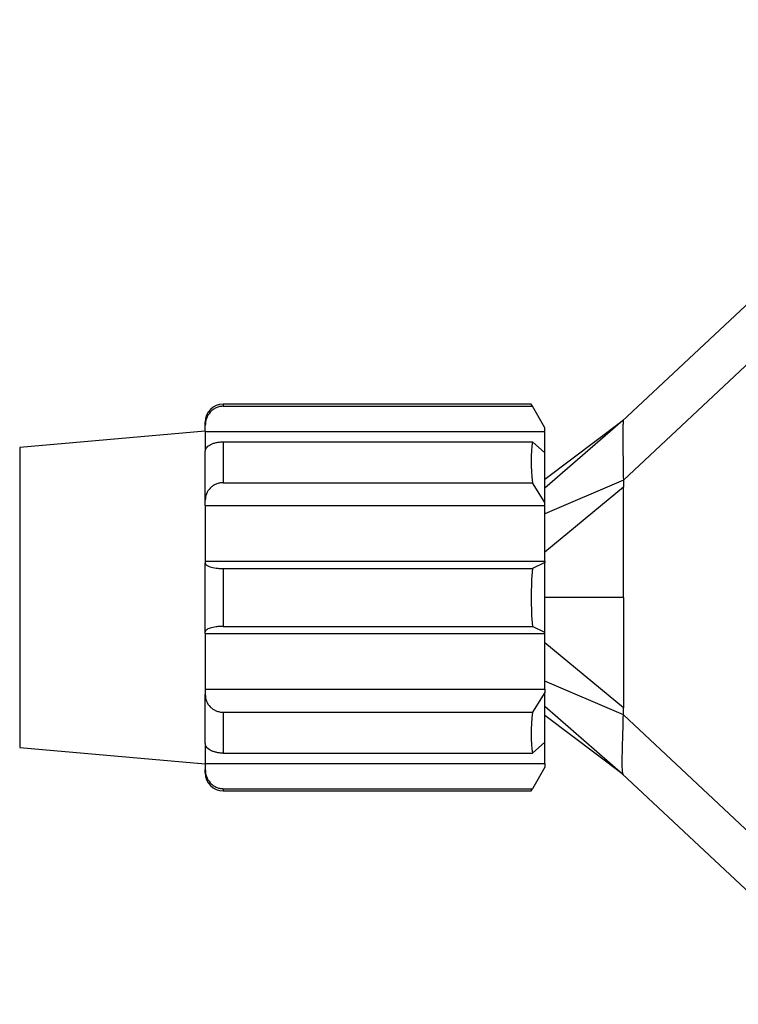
# Model space of a CAD drawing. Header units: inches. Extents: x 0 to 814, y 0 to 621.
# Tile 20 of 41: x 415 to 440, y 403 to 438. Entities that reach past the tile are written whole.
import ezdxf

# ---------------------------------------------------------------- set-up
doc = ezdxf.new("R2010")
doc.units = ezdxf.units.IN
doc.header["$LTSCALE"] = 10
doc.header["$MEASUREMENT"] = 0
doc.dimstyles.get("Standard").update_dxf_attribs({"dimtxt": 6, "dimasz": 6.5, "dimexe": 2.5, "dimexo": 3.5, "dimgap": 1.25, "dimtad": 0, "dimtih": 1, "dimtoh": 1, "dimdec": 1, "dimzin": 0, "dimdsep": 46, "dimtxsty": 'Standard', "dimcen": 0, "dimadec": 0, "dimazin": 0, "dimtfac": 1, "dimtdec": 1, "dimtofl": 0, "dimtmove": 0, "dimatfit": 3, "dimfxl": 0, "dimtolj": 1, "dimtzin": 0, "dimarcsym": 0})

# ---------------------------------------------------------------- blocks, each defined once
blk = doc.blocks.new('*D41')
at = {"color": 0, "lineweight": -2}
for p, q in [((414.592, 425.555), (414.592, 462.919)), ((460.817, 438.363), (460.817, 462.919)), ((419.092, 460.419), (428.323, 460.419)), ((456.317, 460.419), (448.823, 460.419))]:
    blk.add_line(p, q, dxfattribs=at)
at = {"color": 0}
for points in [[(419.092, 461.169), (419.092, 459.669), (414.592, 460.419)], [(456.317, 461.169), (456.317, 459.669), (460.817, 460.419)]]:
    blk.add_solid(points, dxfattribs=at)
at = {"layer": 'DEFPOINTS', "color": 0}
for p in [(414.592, 460.419), (460.817, 434.863), (414.592, 422.055)]:
    blk.add_point(p, dxfattribs=at)
at = {"color": 0, "lineweight": 15, "char_height": 4.5, "attachment_point": 5}
for s, insert in [('\\A1;46.2', (438.573, 463.919)), ('\\A1;[1.82]', (438.573, 456.919))]:
    blk.add_mtext(s, dxfattribs=dict(at, insert=insert))

msp = doc.modelspace()

# ---------------------------------------------------------------- linework, layer by layer
for p, q in [((444.885, 431.582), (436.236, 423.483)), ((436.272, 421.409), (444.892, 429.479)), ((433.032, 424.082), (422.212, 424.082)), ((422.212, 424.082), (422.212, 424.006)), ((422.212, 424.006), (433.076, 424.006)), ((433.076, 424.006), (433.032, 424.082)), ((433.515, 423.246), (433.076, 424.006)), ((421.577, 423.327), (421.577, 423.447)), ((436.262, 423.51), (433.515, 421.438)), ((436.258, 423.505), (433.516, 421.123)), ((421.577, 423.13), (415.056, 422.561)), ((421.577, 423.12), (421.577, 423.327)), ((421.577, 423.12), (433.515, 423.12)), ((421.577, 423.12), (421.577, 422.425)), ((433.515, 423.12), (433.515, 423.246)), ((433.515, 422.373), (433.515, 423.12)), ((422.212, 422.757), (422.212, 421.32)), ((422.212, 422.757), (433.076, 422.757)), ((433.515, 422.373), (433.076, 422.757)), ((415.056, 422.561), (415.056, 412.015)), ((421.577, 420.702), (421.577, 422.414)), ((433.515, 420.629), (433.515, 422.373)), ((436.272, 421.408), (433.515, 420.222)), ((436.273, 421.409), (436.273, 421.161)), ((422.212, 421.32), (433.076, 421.32)), ((433.515, 420.629), (433.076, 421.32)), ((436.273, 421.161), (433.516, 418.877)), ((436.273, 417.288), (436.273, 421.161)), ((421.577, 420.514), (421.577, 420.702)), ((421.577, 420.514), (433.515, 420.514)), ((421.577, 420.514), (421.577, 418.558)), ((433.515, 420.514), (433.515, 420.629)), ((433.515, 418.558), (433.515, 420.514)), ((421.577, 418.558), (421.577, 418.498)), ((421.577, 418.558), (433.515, 418.558)), ((421.577, 416.077), (421.577, 418.498)), ((422.212, 418.304), (422.212, 416.272)), ((422.212, 418.304), (433.076, 418.304)), ((433.515, 418.521), (433.076, 418.304)), ((433.515, 418.558), (433.515, 418.521)), ((433.515, 416.054), (433.515, 418.521)), ((436.273, 417.288), (433.515, 417.288)), ((436.273, 417.288), (436.273, 413.414)), ((422.212, 416.272), (433.076, 416.272)), ((433.515, 416.054), (433.076, 416.272)), ((421.577, 416.018), (421.577, 416.077)), ((421.577, 416.018), (433.515, 416.018)), ((421.577, 416.018), (421.577, 414.062)), ((433.515, 416.018), (433.515, 416.054)), ((433.515, 414.062), (433.515, 416.018)), ((436.273, 413.414), (433.516, 415.699)), ((436.272, 413.167), (433.515, 414.353)), ((421.577, 414.062), (433.515, 414.062)), ((421.577, 414.062), (421.577, 413.873)), ((421.577, 412.161), (421.577, 413.873)), ((433.515, 413.947), (433.076, 413.256)), ((433.515, 414.062), (433.515, 413.947)), ((433.515, 412.202), (433.515, 413.947)), ((436.258, 411.07), (433.516, 413.452)), ((436.273, 413.166), (436.273, 413.414)), ((422.212, 413.256), (422.212, 411.819)), ((422.212, 413.256), (433.076, 413.256)), ((436.262, 411.066), (433.515, 413.138)), ((436.272, 413.166), (444.892, 405.097)), ((415.056, 412.015), (421.577, 411.446)), ((421.577, 412.161), (421.577, 411.455)), ((433.515, 412.202), (433.076, 411.819)), ((433.515, 411.455), (433.515, 412.202)), ((422.212, 411.819), (433.076, 411.819)), ((421.577, 411.455), (433.515, 411.455)), ((421.577, 411.455), (421.577, 411.248)), ((433.515, 411.329), (433.076, 410.57)), ((433.515, 411.455), (433.515, 411.329)), ((421.577, 411.128), (421.577, 411.248)), ((444.885, 402.994), (436.236, 411.092)), ((422.212, 410.57), (433.076, 410.57)), ((422.212, 410.57), (422.212, 410.493)), ((422.212, 410.493), (433.032, 410.493)), ((433.032, 410.493), (433.076, 410.57))]:
    msp.add_line(p, q)
at = {"flags": 128}
for points in [[(436.273, 423.518), (436.273, 423.518)], [(436.273, 411.057), (436.273, 411.057)]]:
    msp.add_lwpolyline(points, dxfattribs=at)
for centre, start, end in [((422.212, 423.447), 90, 180), ((422.212, 411.128), 180, 270)]:
    msp.add_arc(centre, 0.635, start, end)
for major_axis, ratio, start_param, end_param in [((-3.182, 6.707), 0.341999, 0.474427, 0.774619), ((0, 6.795), 0.57735, 1.420701, 1.720892), ((3.182, 6.707), 0.341999, 2.366974, 2.667165)]:
    msp.add_ellipse((436.955, 417.288), major_axis=major_axis, ratio=ratio, start_param=start_param, end_param=end_param)
for points, knots in [([(422.212, 424.006), (422.168, 424.003), (422.08, 423.998), (421.956, 423.953), (421.843, 423.886), (421.716, 423.769), (421.602, 423.58), (421.585, 423.412), (421.577, 423.327)], [0, 0, 0, 0, 0.124561, 0.250255, 0.374185, 0.500868, 0.750343, 1, 1, 1, 1]), ([(436.273, 423.518), (436.272, 423.512), (436.27, 423.499), (436.261, 423.397), (436.254, 423.231), (436.249, 422.9), (436.261, 422.29), (436.269, 421.72), (436.273, 421.409)], [0, 0, 0, 0, 0.090944, 0.188144, 0.293946, 0.410176, 0.677975, 1, 1, 1, 1]), ([(421.577, 422.414), (421.585, 422.457), (421.602, 422.542), (421.716, 422.637), (421.842, 422.696), (421.955, 422.73), (422.08, 422.752), (422.168, 422.755), (422.212, 422.757)], [0, 0, 0, 0, 0.24952, 0.498554, 0.624693, 0.748696, 0.87489, 1, 1, 1, 1]), ([(422.212, 421.32), (422.168, 421.317), (422.08, 421.312), (421.956, 421.272), (421.843, 421.211), (421.716, 421.104), (421.602, 420.933), (421.585, 420.779), (421.577, 420.702)], [0, 0, 0, 0, 0.124561, 0.250255, 0.374185, 0.500868, 0.750343, 1, 1, 1, 1]), ([(421.577, 418.498), (421.585, 418.474), (421.602, 418.426), (421.716, 418.372), (421.842, 418.338), (421.955, 418.319), (422.08, 418.306), (422.168, 418.304), (422.212, 418.304)], [0, 0, 0, 0, 0.24952, 0.498554, 0.624693, 0.748696, 0.87489, 1, 1, 1, 1]), ([(422.212, 416.272), (422.168, 416.271), (422.08, 416.269), (421.956, 416.257), (421.843, 416.237), (421.716, 416.204), (421.602, 416.15), (421.585, 416.101), (421.577, 416.077)], [0, 0, 0, 0, 0.124561, 0.250255, 0.374185, 0.500868, 0.750343, 1, 1, 1, 1]), ([(421.577, 413.873), (421.585, 413.796), (421.602, 413.643), (421.716, 413.472), (421.842, 413.365), (421.955, 413.304), (422.08, 413.263), (422.168, 413.258), (422.212, 413.256)], [0, 0, 0, 0, 0.24952, 0.498554, 0.624693, 0.748696, 0.87489, 1, 1, 1, 1]), ([(436.276, 411.061), (436.268, 411.066), (436.253, 411.074), (436.237, 411.21), (436.231, 411.432), (436.235, 411.806), (436.254, 412.392), (436.266, 412.893), (436.273, 413.166)], [0, 0, 0, 0, 0.117637, 0.236265, 0.363481, 0.50172, 0.72851, 1, 1, 1, 1]), ([(422.212, 411.819), (422.168, 411.82), (422.08, 411.823), (421.956, 411.845), (421.843, 411.879), (421.716, 411.938), (421.602, 412.033), (421.585, 412.119), (421.577, 412.161)], [0, 0, 0, 0, 0.124561, 0.250255, 0.374185, 0.500868, 0.750343, 1, 1, 1, 1]), ([(421.577, 411.248), (421.585, 411.164), (421.602, 410.995), (421.716, 410.807), (421.842, 410.689), (421.955, 410.622), (422.08, 410.578), (422.168, 410.572), (422.212, 410.57)], [0, 0, 0, 0, 0.24952, 0.498554, 0.624693, 0.748696, 0.87489, 1, 1, 1, 1])]:
    msp.add_open_spline(points, degree=3, knots=knots)

# ---------------------------------------------------------------- dimensions: what is measured, and where the dimension line sits
at = {"lineweight": 15}
dim = msp.add_linear_dim(base=(414.592, 460.419), p1=(460.817, 434.863), p2=(414.592, 422.055), dimstyle='Standard', override={"dimtxt": 4.5, "dimasz": 4.5, "dimpost": '\\X'}, dxfattribs=at)
dim.commit()
dim.dimension.update_dxf_attribs({"geometry": '*D41', "text_midpoint": (438.573, 460.419), "dimtype": 160})

doc.saveas('drawing.dxf')
